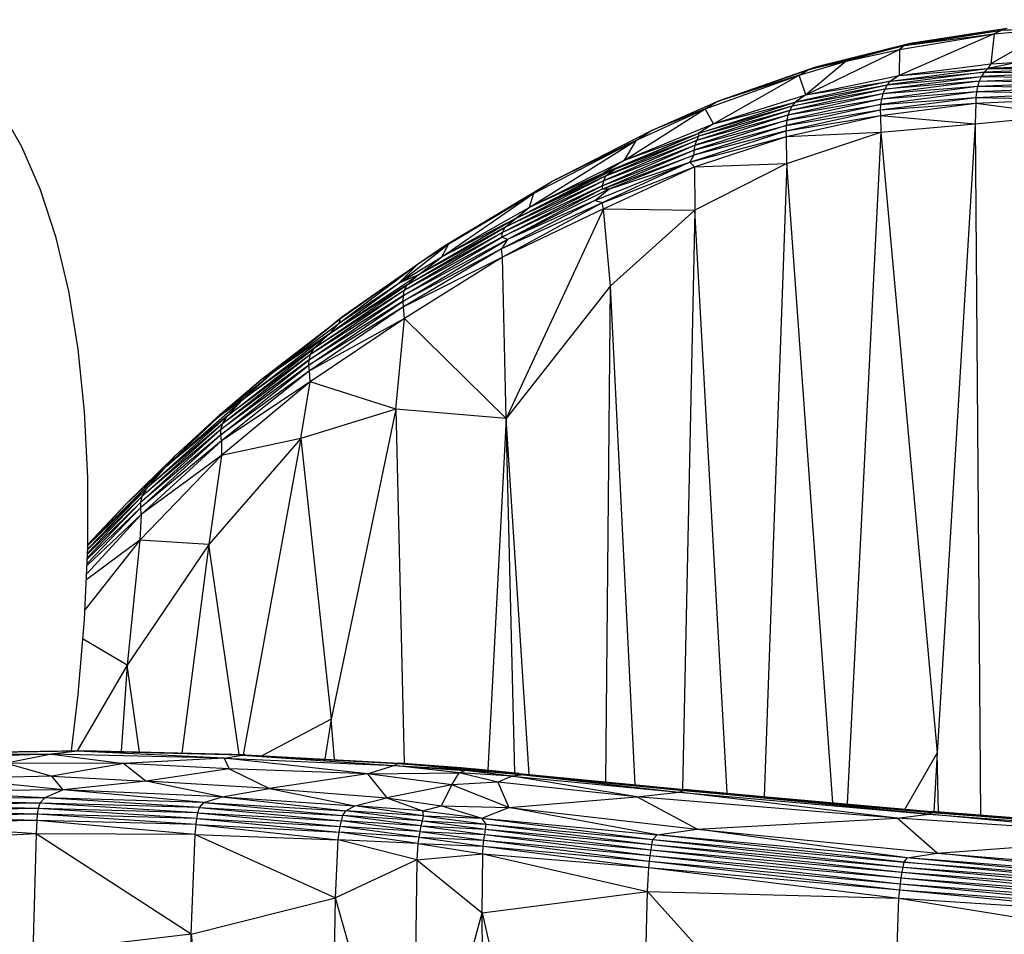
# Paper-space layout '_Trimétrica' of a CAD drawing. Header units: millimetres. Extents: x -168 to 37, y -151 to 375.
# Tile 5 of 8: x -90 to -38, y 317 to 365. Entities that reach past the tile are written whole.
import ezdxf

# ---------------------------------------------------------------- set-up
doc = ezdxf.new("R2010")
doc.units = ezdxf.units.MM

psp = doc.layouts.new('_Trimétrica')

# ---------------------------------------------------------------- linework, layer by layer
at = {"color": 7, "linetype": 'Continuous', "lineweight": 25}
for p, q in [((-38.305, 364.741), (-33.13, 365.083)), ((-38.691, 364.543), (-43.672, 362.359)), ((-43.639, 363.728), (-38.691, 364.543)), ((-43.385, 363.936), (-38.305, 364.741)), ((-43.385, 363.936), (-38.691, 364.543)), ((-38.031, 364.827), (-43.087, 364.037)), ((-43.087, 364.037), (-38.305, 364.741)), ((-35.686, 364.822), (-38.869, 362.975)), ((-38.691, 364.543), (-38.869, 362.975)), ((-38.691, 364.543), (-35.686, 364.822)), ((-38.305, 364.741), (-38.691, 364.543)), ((-38.031, 364.827), (-38.305, 364.741)), ((-38.305, 364.741), (-35.686, 364.822)), ((-48.37, 362.68), (-43.385, 363.936)), ((-43.087, 364.037), (-48.044, 362.794)), ((-43.385, 363.936), (-48.044, 362.794)), ((-43.385, 363.936), (-46.442, 363.118)), ((-43.385, 363.936), (-43.639, 363.728)), ((-43.087, 364.037), (-43.385, 363.936)), ((-48.553, 361.351), (-43.639, 363.728)), ((-46.442, 363.118), (-43.639, 363.728)), ((-43.639, 363.728), (-43.672, 362.359)), ((-48.892, 362.382), (-46.442, 363.118)), ((-46.442, 363.118), (-48.553, 361.351)), ((-46.442, 363.118), (-48.37, 362.68)), ((-43.672, 362.359), (-38.869, 362.975)), ((-37.417, 363.057), (-39.029, 362.735)), ((-38.869, 362.975), (-39.029, 362.735)), ((-34.293, 362.93), (-39.029, 362.735)), ((-38.869, 362.975), (-37.417, 363.057)), ((-53.215, 360.979), (-48.37, 362.68)), ((-48.044, 362.794), (-52.964, 361.081)), ((-48.37, 362.68), (-52.964, 361.081)), ((-48.892, 362.382), (-48.37, 362.68)), ((-48.37, 362.68), (-48.044, 362.794)), ((-39.223, 362.532), (-44.285, 361.872)), ((-44.122, 362.071), (-39.029, 362.735)), ((-44.122, 362.071), (-39.223, 362.532)), ((-43.672, 362.359), (-39.029, 362.735)), ((-39.223, 362.532), (-39.365, 362.309)), ((-34.635, 362.513), (-39.365, 362.309)), ((-34.484, 362.736), (-39.223, 362.532)), ((-39.029, 362.735), (-39.223, 362.532)), ((-39.223, 362.532), (-34.635, 362.513)), ((-39.029, 362.735), (-34.484, 362.736)), ((-53.806, 360.612), (-48.892, 362.382)), ((-53.375, 359.831), (-48.892, 362.382)), ((-48.892, 362.382), (-53.215, 360.979)), ((-44.122, 362.071), (-49.107, 360.961)), ((-48.553, 361.351), (-48.892, 362.382)), ((-48.553, 361.351), (-43.672, 362.359)), ((-48.553, 361.351), (-44.122, 362.071)), ((-39.482, 362.059), (-44.521, 361.401)), ((-44.416, 361.649), (-39.365, 362.309)), ((-39.482, 362.059), (-44.416, 361.649)), ((-44.285, 361.872), (-39.365, 362.309)), ((-44.122, 362.071), (-44.285, 361.872)), ((-43.672, 362.359), (-44.122, 362.071)), ((-39.482, 362.059), (-39.57, 361.791)), ((-34.862, 361.994), (-39.57, 361.791)), ((-39.365, 362.309), (-39.482, 362.059)), ((-39.482, 362.059), (-34.762, 362.263)), ((-34.862, 361.994), (-39.482, 362.059)), ((-39.365, 362.309), (-34.762, 362.263)), ((-44.521, 361.401), (-49.48, 360.291)), ((-44.416, 361.649), (-49.386, 360.536)), ((-44.521, 361.401), (-49.386, 360.536)), ((-49.268, 360.758), (-44.285, 361.872)), ((-44.416, 361.649), (-49.268, 360.758)), ((-49.107, 360.961), (-44.285, 361.872)), ((-39.629, 361.508), (-44.641, 360.854)), ((-39.57, 361.791), (-44.596, 361.134)), ((-39.629, 361.508), (-44.596, 361.134)), ((-44.521, 361.401), (-44.596, 361.134)), ((-39.57, 361.791), (-44.521, 361.401)), ((-44.416, 361.649), (-44.521, 361.401)), ((-44.285, 361.872), (-44.416, 361.649)), ((-39.629, 361.508), (-39.657, 361.217)), ((-39.657, 361.217), (-34.972, 361.417)), ((-39.57, 361.791), (-39.629, 361.508)), ((-34.932, 361.709), (-39.629, 361.508)), ((-34.972, 361.417), (-39.629, 361.508)), ((-34.932, 361.709), (-39.57, 361.791)), ((-56.651, 359.47), (-53.215, 360.979)), ((-54.179, 359.326), (-49.107, 360.961)), ((-53.806, 360.612), (-53.215, 360.979)), ((-53.375, 359.831), (-48.553, 361.351)), ((-53.375, 359.831), (-49.107, 360.961)), ((-53.215, 360.979), (-52.964, 361.081)), ((-44.641, 360.854), (-49.575, 359.75)), ((-44.596, 361.134), (-49.543, 360.026)), ((-49.543, 360.026), (-44.641, 360.854)), ((-44.596, 361.134), (-49.48, 360.291)), ((-49.107, 360.961), (-49.268, 360.758)), ((-48.553, 361.351), (-49.107, 360.961)), ((-44.654, 360.566), (-39.657, 361.217)), ((-44.654, 360.566), (-39.654, 360.92)), ((-44.641, 360.854), (-44.654, 360.566)), ((-44.641, 360.854), (-39.657, 361.217)), ((-44.596, 361.134), (-44.641, 360.854)), ((-44.637, 360.269), (-39.654, 360.92)), ((-39.654, 360.92), (-39.694, 359.841)), ((-39.657, 361.217), (-34.981, 361.12)), ((-39.657, 361.217), (-39.654, 360.92)), ((-39.654, 360.92), (-34.981, 361.12)), ((-39.654, 360.92), (-35, 360.302)), ((-58.02, 357.934), (-53.806, 360.612)), ((-57.403, 358.99), (-53.806, 360.612)), ((-53.806, 360.612), (-56.651, 359.47)), ((-49.386, 360.536), (-54.257, 358.967)), ((-49.268, 360.758), (-54.179, 359.326)), ((-49.268, 360.758), (-54.141, 359.193)), ((-49.386, 360.536), (-54.141, 359.193)), ((-53.375, 359.831), (-53.806, 360.612)), ((-49.579, 359.465), (-44.654, 360.566)), ((-49.575, 359.75), (-44.654, 360.566)), ((-49.386, 360.536), (-49.48, 360.291)), ((-49.268, 360.758), (-49.386, 360.536)), ((-44.654, 360.566), (-44.637, 360.269)), ((-58.02, 357.934), (-53.375, 359.831)), ((-49.543, 360.026), (-54.391, 358.464)), ((-49.48, 360.291), (-54.341, 358.721)), ((-54.341, 358.721), (-49.543, 360.026)), ((-49.48, 360.291), (-54.257, 358.967)), ((-53.375, 359.831), (-54.179, 359.326)), ((-49.579, 359.465), (-44.637, 360.269)), ((-49.543, 360.026), (-49.575, 359.75)), ((-49.548, 359.166), (-44.637, 360.269)), ((-49.48, 360.291), (-49.543, 360.026)), ((-44.637, 360.269), (-39.694, 359.841)), ((-44.637, 360.269), (-44.627, 359.4)), ((-44.627, 359.4), (-39.694, 359.841)), ((-39.694, 359.841), (-41.686, 326.944)), ((-39.694, 359.841), (-35, 360.302)), ((-39.694, 359.841), (-39.406, 323.679)), ((-61.852, 356.796), (-56.651, 359.47)), ((-59.117, 357.25), (-54.179, 359.326)), ((-58.536, 357.472), (-54.179, 359.326)), ((-58.02, 357.934), (-54.179, 359.326)), ((-57.403, 358.99), (-56.651, 359.47)), ((-54.614, 357.835), (-49.579, 359.465)), ((-49.575, 359.75), (-54.406, 358.204)), ((-49.579, 359.465), (-54.406, 358.204)), ((-54.391, 358.464), (-49.575, 359.75)), ((-54.179, 359.326), (-54.141, 359.193)), ((-49.575, 359.75), (-49.579, 359.465)), ((-49.548, 359.166), (-49.579, 359.465)), ((-49.548, 359.166), (-44.627, 359.4)), ((-49.542, 357.758), (-44.627, 359.4)), ((-44.627, 359.4), (-46.381, 324.263)), ((-44.627, 359.4), (-41.686, 326.944)), ((-63.001, 355.459), (-57.403, 358.99)), ((-62.778, 356.185), (-57.403, 358.99)), ((-57.403, 358.99), (-61.852, 356.796)), ((-54.257, 358.967), (-59.121, 356.859)), ((-54.141, 359.193), (-58.993, 357.116)), ((-58.993, 357.116), (-54.257, 358.967)), ((-58.536, 357.472), (-54.141, 359.193)), ((-58.02, 357.934), (-57.403, 358.99)), ((-54.614, 357.835), (-49.548, 359.166)), ((-54.358, 357.59), (-49.548, 359.166)), ((-54.257, 358.967), (-54.341, 358.721)), ((-54.141, 359.193), (-54.257, 358.967)), ((-49.542, 357.758), (-49.548, 359.166)), ((-59.196, 356.424), (-54.391, 358.464)), ((-59.191, 356.597), (-54.341, 358.721)), ((-59.191, 356.597), (-54.391, 358.464)), ((-59.121, 356.859), (-54.341, 358.721)), ((-54.391, 358.464), (-54.406, 358.204)), ((-54.341, 358.721), (-54.391, 358.464)), ((-63.001, 355.459), (-58.02, 357.934)), ((-59.576, 355.834), (-54.614, 357.835)), ((-59.196, 356.424), (-54.406, 358.204)), ((-54.614, 357.835), (-59.191, 355.71)), ((-58.02, 357.934), (-59.117, 357.25)), ((-54.406, 358.204), (-58.852, 356.415)), ((-58.852, 356.415), (-54.614, 357.835)), ((-54.406, 358.204), (-54.614, 357.835)), ((-54.614, 357.835), (-54.358, 357.59)), ((-54.358, 357.59), (-49.542, 357.758)), ((-49.542, 357.758), (-54.351, 355.323)), ((-49.542, 357.758), (-50.722, 324.65)), ((-47.126, 324.329), (-49.542, 357.758)), ((-58.536, 357.472), (-63.739, 354.863)), ((-63.739, 354.863), (-59.117, 357.25)), ((-59.117, 357.25), (-63.001, 355.459)), ((-59.191, 355.71), (-54.358, 357.59)), ((-59.123, 355.383), (-54.358, 357.59)), ((-59.117, 357.25), (-58.536, 357.472)), ((-58.993, 357.116), (-58.536, 357.472)), ((-54.358, 357.59), (-54.351, 355.323)), ((-67.425, 353.478), (-61.852, 356.796)), ((-59.121, 356.859), (-64.394, 354.156)), ((-64.261, 354.424), (-58.993, 357.116)), ((-59.121, 356.859), (-64.261, 354.424)), ((-58.993, 357.116), (-63.739, 354.863)), ((-62.778, 356.185), (-61.852, 356.796)), ((-59.121, 356.859), (-59.191, 356.597)), ((-58.993, 357.116), (-59.121, 356.859)), ((-64.443, 353.901), (-59.191, 356.597)), ((-59.196, 356.424), (-64.443, 353.901)), ((-59.191, 356.597), (-64.394, 354.156)), ((-59.196, 356.424), (-64.142, 353.785)), ((-58.852, 356.415), (-64.142, 353.785)), ((-59.576, 355.834), (-58.852, 356.415)), ((-59.191, 356.597), (-59.196, 356.424)), ((-58.852, 356.415), (-59.196, 356.424)), ((-67.57, 352.885), (-62.778, 356.185)), ((-67.425, 353.478), (-62.778, 356.185)), ((-67.209, 353.56), (-62.778, 356.185)), ((-59.576, 355.834), (-64.458, 353.303)), ((-59.191, 355.71), (-64.458, 353.303)), ((-59.191, 355.71), (-64.395, 352.868)), ((-59.576, 355.834), (-64.142, 353.785)), ((-62.778, 356.185), (-63.001, 355.459)), ((-59.191, 355.71), (-59.576, 355.834)), ((-59.123, 355.383), (-59.191, 355.71)), ((-67.57, 352.885), (-63.001, 355.459)), ((-59.123, 355.383), (-64.395, 352.868)), ((-59.123, 355.383), (-64.214, 344.419)), ((-63.739, 354.863), (-63.001, 355.459)), ((-59.123, 355.383), (-54.351, 355.323)), ((-58.76, 351.367), (-59.123, 355.383)), ((-54.351, 355.323), (-58.76, 351.367)), ((-54.351, 355.323), (-54.987, 325.031)), ((-52.649, 324.822), (-54.351, 355.323)), ((-63.739, 354.863), (-68.797, 351.943)), ((-63.739, 354.863), (-67.57, 352.885)), ((-64.261, 354.424), (-63.739, 354.863)), ((-64.394, 354.156), (-69.541, 351.114)), ((-69.383, 351.407), (-64.261, 354.424)), ((-64.394, 354.156), (-69.383, 351.407)), ((-64.261, 354.424), (-68.797, 351.943)), ((-64.443, 353.901), (-64.394, 354.156)), ((-64.394, 354.156), (-64.261, 354.424)), ((-69.599, 350.567), (-64.142, 353.785)), ((-69.586, 350.849), (-64.443, 353.901)), ((-64.142, 353.785), (-69.586, 350.849)), ((-64.443, 353.901), (-69.541, 351.114)), ((-64.142, 353.785), (-64.458, 353.303)), ((-64.142, 353.785), (-64.443, 353.901)), ((-69.818, 351.504), (-67.209, 353.56)), ((-64.458, 353.303), (-69.599, 350.567)), ((-64.458, 353.303), (-69.585, 350.262)), ((-68.8, 352.531), (-67.209, 353.56)), ((-68.8, 352.531), (-67.425, 353.478)), ((-67.57, 352.885), (-67.209, 353.56)), ((-67.209, 353.56), (-67.425, 353.478)), ((-64.395, 352.868), (-64.458, 353.303)), ((-69.818, 351.504), (-67.57, 352.885)), ((-64.395, 352.868), (-69.585, 350.262)), ((-64.395, 352.868), (-69.531, 349.656)), ((-68.797, 351.943), (-67.57, 352.885)), ((-64.214, 344.419), (-64.395, 352.868)), ((-72.946, 349.415), (-68.8, 352.531)), ((-72.873, 349.663), (-68.8, 352.531)), ((-69.818, 351.504), (-68.8, 352.531)), ((-73.489, 348.827), (-68.797, 351.943)), ((-72.676, 349.834), (-69.478, 352.054)), ((-68.797, 351.943), (-69.818, 351.504)), ((-69.383, 351.407), (-68.797, 351.943)), ((-69.541, 351.114), (-74.447, 347.766)), ((-74.242, 348.11), (-69.383, 351.407)), ((-69.541, 351.114), (-74.242, 348.11)), ((-73.489, 348.827), (-69.818, 351.504)), ((-69.383, 351.407), (-73.489, 348.827)), ((-72.946, 349.415), (-69.818, 351.504)), ((-69.586, 350.849), (-69.541, 351.114)), ((-69.541, 351.114), (-69.383, 351.407)), ((-58.76, 351.367), (-64.214, 344.419)), ((-58.993, 325.422), (-58.76, 351.367)), ((-57.461, 325.273), (-58.76, 351.367)), ((-74.52, 347.207), (-69.599, 350.567)), ((-74.513, 347.485), (-69.586, 350.849)), ((-69.599, 350.567), (-74.513, 347.485)), ((-69.586, 350.849), (-74.447, 347.766)), ((-69.599, 350.567), (-69.586, 350.849)), ((-69.585, 350.262), (-69.599, 350.567)), ((-69.585, 350.262), (-74.52, 347.207)), ((-69.585, 350.262), (-74.485, 346.909)), ((-69.531, 349.656), (-69.585, 350.262)), ((-77.024, 346.461), (-72.873, 349.663)), ((-76.401, 346.827), (-72.873, 349.663)), ((-69.531, 349.656), (-74.485, 346.909)), ((-69.531, 349.656), (-74.464, 346.337)), ((-73.233, 349.386), (-72.676, 349.834)), ((-72.946, 349.415), (-72.873, 349.663)), ((-72.873, 349.663), (-72.676, 349.834)), ((-69.978, 344.91), (-69.531, 349.656)), ((-64.214, 344.419), (-69.531, 349.656)), ((-76.401, 346.827), (-72.946, 349.415)), ((-73.489, 348.827), (-72.946, 349.415)), ((-77.953, 345.428), (-73.489, 348.827)), ((-73.489, 348.827), (-76.401, 346.827)), ((-74.242, 348.11), (-73.489, 348.827)), ((-78.778, 344.567), (-74.242, 348.11)), ((-74.242, 348.11), (-77.953, 345.428)), ((-74.447, 347.766), (-74.242, 348.11)), ((-79.123, 343.851), (-74.513, 347.485)), ((-74.447, 347.766), (-79.049, 344.143)), ((-74.513, 347.485), (-79.049, 344.143)), ((-74.447, 347.766), (-78.778, 344.567)), ((-74.52, 347.207), (-74.513, 347.485)), ((-74.513, 347.485), (-74.447, 347.766)), ((-79.125, 343.575), (-74.52, 347.207)), ((-74.52, 347.207), (-79.123, 343.851)), ((-74.485, 346.909), (-74.52, 347.207)), ((-79.287, 344.482), (-76.401, 346.827)), ((-79.287, 344.482), (-77.024, 346.461)), ((-79.135, 344.668), (-77.024, 346.461)), ((-74.485, 346.909), (-79.125, 343.575)), ((-74.485, 346.909), (-79.087, 343.263)), ((-77.953, 345.428), (-76.401, 346.827)), ((-77.024, 346.461), (-76.401, 346.827)), ((-74.464, 346.337), (-74.485, 346.909)), ((-74.464, 346.337), (-79.101, 342.486)), ((-74.464, 346.337), (-79.087, 343.263)), ((-74.94, 343.381), (-74.464, 346.337)), ((-69.978, 344.91), (-74.464, 346.337)), ((-81.987, 341.911), (-77.953, 345.428)), ((-77.953, 345.428), (-79.287, 344.482)), ((-78.778, 344.567), (-77.953, 345.428)), ((-69.978, 344.91), (-74.94, 343.381)), ((-69.978, 344.91), (-73.367, 328.703)), ((-64.214, 344.419), (-69.978, 344.91)), ((-69.978, 344.91), (-69.544, 326.375)), ((-82.959, 340.815), (-78.778, 344.567)), ((-78.778, 344.567), (-81.987, 341.911)), ((-81.987, 341.911), (-79.287, 344.482)), ((-81.522, 342.479), (-79.135, 344.668)), ((-81.522, 342.479), (-79.287, 344.482)), ((-79.287, 344.482), (-79.135, 344.668)), ((-79.049, 344.143), (-78.778, 344.567)), ((-64.214, 344.419), (-65.178, 326.028)), ((-63.002, 325.813), (-64.214, 344.419)), ((-63.76, 325.888), (-64.214, 344.419)), ((-79.049, 344.143), (-83.238, 340.359)), ((-79.049, 344.143), (-82.959, 340.815)), ((-79.123, 343.851), (-79.049, 344.143)), ((-83.318, 339.772), (-79.125, 343.575)), ((-83.317, 340.054), (-79.123, 343.851)), ((-79.125, 343.575), (-83.317, 340.054)), ((-79.123, 343.851), (-83.238, 340.359)), ((-74.94, 343.381), (-79.76, 337.841)), ((-79.125, 343.575), (-79.123, 343.851)), ((-79.087, 343.263), (-79.125, 343.575)), ((-74.94, 343.381), (-79.101, 342.486)), ((-74.94, 343.381), (-77.953, 326.842)), ((-74.94, 343.381), (-73.367, 328.703)), ((-79.087, 343.263), (-83.318, 339.772)), ((-79.087, 343.263), (-83.285, 339.396)), ((-79.087, 343.263), (-79.101, 342.486)), ((-84.097, 339.941), (-81.522, 342.479)), ((-79.101, 342.486), (-83.355, 338.063)), ((-79.101, 342.486), (-83.285, 339.396)), ((-81.987, 341.911), (-81.522, 342.479)), ((-79.101, 342.486), (-79.76, 337.841)), ((-86.042, 337.825), (-81.987, 341.911)), ((-81.987, 341.911), (-84.097, 339.941)), ((-82.959, 340.815), (-81.987, 341.911)), ((-86.082, 337.607), (-82.959, 340.815)), ((-82.959, 340.815), (-86.042, 337.825)), ((-83.238, 340.359), (-82.959, 340.815)), ((-83.238, 340.359), (-86.087, 337.404)), ((-83.238, 340.359), (-86.083, 337.579)), ((-83.317, 340.054), (-83.238, 340.359)), ((-86.104, 336.852), (-83.318, 339.772)), ((-83.318, 339.772), (-86.096, 337.087)), ((-86.094, 337.158), (-83.317, 340.054)), ((-83.317, 340.054), (-86.089, 337.351)), ((-86.077, 337.837), (-84.097, 339.941)), ((-86.042, 337.825), (-84.097, 339.941)), ((-83.318, 339.772), (-83.317, 340.054)), ((-83.285, 339.396), (-83.318, 339.772)), ((-83.285, 339.396), (-86.123, 336.32)), ((-83.285, 339.396), (-86.107, 336.749)), ((-83.285, 339.396), (-83.355, 338.063)), ((-83.355, 338.063), (-86.215, 334.435)), ((-83.355, 338.063), (-86.135, 336.011)), ((-86.079, 337.777), (-86.042, 337.825)), ((-86.042, 337.825), (-86.078, 337.792)), ((-86.078, 337.783), (-86.042, 337.825)), ((-86.042, 337.825), (-86.078, 337.784)), ((-83.355, 338.063), (-84.018, 331.531)), ((-79.76, 337.841), (-84.018, 331.531)), ((-79.76, 337.841), (-83.355, 338.063)), ((-79.76, 337.841), (-81.167, 326.922)), ((-78.164, 326.847), (-79.76, 337.841)), ((-84.018, 331.531), (-86.32, 332.892)), ((-84.018, 331.531), (-86.635, 327.045)), ((-84.018, 331.531), (-84.345, 327.001)), ((-83.374, 326.977), (-84.018, 331.531)), ((-73.367, 328.703), (-76.958, 326.791)), ((-73.367, 328.703), (-73.694, 326.61)), ((-73.185, 326.582), (-73.367, 328.703)), ((-86.629, 327.02), (-94.866, 326.879)), ((-94.866, 326.879), (-87.981, 326.871)), ((-86.317, 327.05), (-94.471, 326.921)), ((-86.629, 327.02), (-94.471, 326.921)), ((-86.629, 327.02), (-87.981, 326.871)), ((-86.317, 327.05), (-86.629, 327.02)), ((-78.959, 326.656), (-86.629, 327.02)), ((-78.008, 326.812), (-86.629, 327.02)), ((-78.008, 326.812), (-86.317, 327.05)), ((-77.841, 326.839), (-86.317, 327.05)), ((-41.686, 326.944), (-43.373, 323.995)), ((-41.686, 326.944), (-41.846, 323.86)), ((-41.61, 323.843), (-41.686, 326.944)), ((-87.981, 326.871), (-96.161, 326.628)), ((-87.981, 326.871), (-90.332, 326.406)), ((-84.203, 326.386), (-90.332, 326.406)), ((-90.332, 326.406), (-87.965, 325.72)), ((-87.981, 326.871), (-84.203, 326.386)), ((-78.959, 326.656), (-87.981, 326.871)), ((-84.203, 326.386), (-87.965, 325.72)), ((-78.959, 326.656), (-84.203, 326.386)), ((-78.696, 326.098), (-84.203, 326.386)), ((-84.203, 326.386), (-83.036, 325.451)), ((-78.959, 326.656), (-78.008, 326.812)), ((-71.455, 325.845), (-78.959, 326.656)), ((-78.959, 326.656), (-78.696, 326.098)), ((-78.959, 326.656), (-70.092, 326.271)), ((-78.008, 326.812), (-77.841, 326.839)), ((-78.008, 326.812), (-70.092, 326.271)), ((-78.008, 326.812), (-69.867, 326.373)), ((-77.841, 326.839), (-69.867, 326.373)), ((-77.841, 326.839), (-69.815, 326.396)), ((-70.092, 326.271), (-69.867, 326.373)), ((-69.867, 326.373), (-69.815, 326.396)), ((-66.356, 326.064), (-69.867, 326.373)), ((-69.867, 326.373), (-65.983, 326.077)), ((-69.867, 326.373), (-66.571, 326.151)), ((-66.571, 326.151), (-69.815, 326.396)), ((-69.815, 326.396), (-65.973, 326.107)), ((-78.696, 326.098), (-83.036, 325.451)), ((-71.455, 325.845), (-78.696, 326.098)), ((-78.696, 326.098), (-76.577, 325.081)), ((-71.455, 325.845), (-76.577, 325.081)), ((-71.455, 325.845), (-70.092, 326.271)), ((-71.455, 325.845), (-66.672, 325.885)), ((-71.455, 325.845), (-70.444, 324.588)), ((-67.06, 325.264), (-71.455, 325.845)), ((-66.672, 325.885), (-70.092, 326.271)), ((-70.092, 326.271), (-66.373, 326.008)), ((-70.092, 326.271), (-66.356, 326.064)), ((-67.06, 325.264), (-66.672, 325.885)), ((-66.672, 325.885), (-66.373, 326.008)), ((-64.642, 325.407), (-66.672, 325.885)), ((-63.903, 325.715), (-66.672, 325.885)), ((-65.983, 326.077), (-66.571, 326.151)), ((-63.578, 325.865), (-66.571, 326.151)), ((-66.571, 326.151), (-65.973, 326.107)), ((-66.373, 326.008), (-66.356, 326.064)), ((-63.903, 325.715), (-66.373, 326.008)), ((-66.356, 326.064), (-65.983, 326.077)), ((-66.356, 326.064), (-63.903, 325.715)), ((-66.356, 326.064), (-63.292, 325.782)), ((-65.983, 326.077), (-63.292, 325.782)), ((-65.983, 326.077), (-63.578, 325.865)), ((-65.973, 326.107), (-63.578, 325.865)), ((-63.54, 325.866), (-65.973, 326.107)), ((-63.54, 325.866), (-63.578, 325.865)), ((-63.578, 325.865), (-63.292, 325.782)), ((-63.578, 325.865), (-54.927, 324.975)), ((-63.578, 325.865), (-54.882, 325.021)), ((-63.54, 325.866), (-54.882, 325.021)), ((-87.965, 325.72), (-93.119, 325.584)), ((-87.372, 325.002), (-93.119, 325.584)), ((-87.372, 325.002), (-87.965, 325.72)), ((-87.965, 325.72), (-83.036, 325.451)), ((-83.036, 325.451), (-87.372, 325.002)), ((-79.054, 324.633), (-83.036, 325.451)), ((-76.577, 325.081), (-83.036, 325.451)), ((-64.642, 325.407), (-67.06, 325.264)), ((-63.903, 325.715), (-64.642, 325.407)), ((-64.642, 325.407), (-64.067, 324.08)), ((-57.373, 324.633), (-64.642, 325.407)), ((-63.292, 325.782), (-63.903, 325.715)), ((-57.373, 324.633), (-63.903, 325.715)), ((-63.903, 325.715), (-55.183, 324.875)), ((-63.292, 325.782), (-55.183, 324.875)), ((-63.292, 325.782), (-54.927, 324.975)), ((-87.372, 325.002), (-95.199, 324.932)), ((-88.323, 324.592), (-95.199, 324.932)), ((-87.372, 325.002), (-88.323, 324.592)), ((-80.023, 324.347), (-87.372, 325.002)), ((-79.054, 324.633), (-87.372, 325.002)), ((-79.054, 324.633), (-76.577, 325.081)), ((-76.577, 325.081), (-72.122, 324.173)), ((-76.577, 325.081), (-70.444, 324.588)), ((-67.06, 325.264), (-70.444, 324.588)), ((-67.584, 324.171), (-67.06, 325.264)), ((-64.067, 324.08), (-67.06, 325.264)), ((-57.373, 324.633), (-55.183, 324.875)), ((-55.183, 324.875), (-54.927, 324.975)), ((-43.777, 323.515), (-55.183, 324.875)), ((-55.183, 324.875), (-42.107, 323.728)), ((-54.927, 324.975), (-54.882, 325.021)), ((-42.107, 323.728), (-54.927, 324.975)), ((-54.927, 324.975), (-41.997, 323.824)), ((-41.997, 323.824), (-54.882, 325.021)), ((-54.882, 325.021), (-41.956, 323.868)), ((-88.592, 324.308), (-96.706, 324.205)), ((-88.323, 324.592), (-96.378, 324.513)), ((-88.592, 324.308), (-96.378, 324.513)), ((-88.592, 324.308), (-88.677, 324.027)), ((-88.323, 324.592), (-88.592, 324.308)), ((-80.322, 323.804), (-88.592, 324.308)), ((-80.243, 324.081), (-88.592, 324.308)), ((-80.243, 324.081), (-88.323, 324.592)), ((-80.023, 324.347), (-88.323, 324.592)), ((-80.243, 324.081), (-80.023, 324.347)), ((-80.023, 324.347), (-79.054, 324.633)), ((-80.023, 324.347), (-72.745, 323.657)), ((-80.023, 324.347), (-72.588, 323.909)), ((-79.054, 324.633), (-72.588, 323.909)), ((-79.054, 324.633), (-72.122, 324.173)), ((-72.122, 324.173), (-70.444, 324.588)), ((-70.444, 324.588), (-68.591, 323.899)), ((-70.444, 324.588), (-67.584, 324.171)), ((-64.067, 324.08), (-57.373, 324.633)), ((-54.217, 322.946), (-57.373, 324.633)), ((-43.777, 323.515), (-57.373, 324.633)), ((-88.677, 324.027), (-96.803, 323.917)), ((-88.723, 323.728), (-96.803, 323.917)), ((-88.677, 324.027), (-96.706, 324.205)), ((-88.677, 324.027), (-88.723, 323.728)), ((-80.377, 323.508), (-88.677, 324.027)), ((-80.322, 323.804), (-88.677, 324.027)), ((-80.377, 323.508), (-80.322, 323.804)), ((-80.322, 323.804), (-80.243, 324.081)), ((-80.322, 323.804), (-72.889, 323.091)), ((-80.322, 323.804), (-72.824, 323.384)), ((-80.243, 324.081), (-72.824, 323.384)), ((-80.243, 324.081), (-72.745, 323.657)), ((-72.745, 323.657), (-72.588, 323.909)), ((-72.588, 323.909), (-72.122, 324.173)), ((-68.601, 323.385), (-72.588, 323.909)), ((-68.545, 323.636), (-72.588, 323.909)), ((-68.545, 323.636), (-72.122, 324.173)), ((-68.591, 323.899), (-72.122, 324.173)), ((-68.591, 323.899), (-67.584, 324.171)), ((-68.591, 323.899), (-68.545, 323.636)), ((-68.591, 323.899), (-65.476, 323.53)), ((-67.584, 324.171), (-65.476, 323.53)), ((-67.584, 324.171), (-64.067, 324.08)), ((-65.476, 323.53), (-64.067, 324.08)), ((-56.318, 322.647), (-64.067, 324.08)), ((-64.067, 324.08), (-54.217, 322.946)), ((-42.107, 323.728), (-41.997, 323.824)), ((-41.997, 323.824), (-41.956, 323.868)), ((-29.09, 322.769), (-41.997, 323.824)), ((-41.997, 323.824), (-29.05, 322.863)), ((-29.05, 322.863), (-41.956, 323.868)), ((-41.956, 323.868), (-29.021, 322.908)), ((-88.754, 323.402), (-96.87, 323.271)), ((-88.789, 322.706), (-96.87, 323.271)), ((-88.723, 323.728), (-96.846, 323.616)), ((-88.754, 323.402), (-96.846, 323.616)), ((-88.754, 323.402), (-88.789, 322.706)), ((-88.723, 323.728), (-88.754, 323.402)), ((-80.464, 322.661), (-88.754, 323.402)), ((-80.42, 323.192), (-88.754, 323.402)), ((-80.42, 323.192), (-88.723, 323.728)), ((-80.377, 323.508), (-88.723, 323.728)), ((-80.42, 323.192), (-80.377, 323.508)), ((-80.377, 323.508), (-72.947, 322.783)), ((-80.377, 323.508), (-72.889, 323.091)), ((-72.889, 323.091), (-72.824, 323.384)), ((-72.824, 323.384), (-72.745, 323.657)), ((-68.726, 322.827), (-72.824, 323.384)), ((-68.666, 323.116), (-72.824, 323.384)), ((-68.666, 323.116), (-72.745, 323.657)), ((-68.601, 323.385), (-72.745, 323.657)), ((-68.601, 323.385), (-68.666, 323.116)), ((-68.545, 323.636), (-68.601, 323.385)), ((-68.601, 323.385), (-65.285, 322.942)), ((-68.601, 323.385), (-65.251, 323.203)), ((-68.545, 323.636), (-65.251, 323.203)), ((-68.545, 323.636), (-65.476, 323.53)), ((-65.251, 323.203), (-65.476, 323.53)), ((-65.476, 323.53), (-56.546, 322.399)), ((-65.476, 323.53), (-56.318, 322.647)), ((-54.217, 322.946), (-43.777, 323.515)), ((-43.777, 323.515), (-42.107, 323.728)), ((-41.674, 321.695), (-43.777, 323.515)), ((-29.782, 322.577), (-43.777, 323.515)), ((-29.782, 322.577), (-42.107, 323.728)), ((-42.107, 323.728), (-29.09, 322.769)), ((-80.464, 322.661), (-80.42, 323.192)), ((-80.42, 323.192), (-73.001, 322.395)), ((-80.42, 323.192), (-72.947, 322.783)), ((-73.001, 322.395), (-72.947, 322.783)), ((-72.947, 322.783), (-72.889, 323.091)), ((-68.826, 322.2), (-72.947, 322.783)), ((-68.78, 322.523), (-72.947, 322.783)), ((-68.78, 322.523), (-72.889, 323.091)), ((-68.726, 322.827), (-72.889, 323.091)), ((-68.726, 322.827), (-68.78, 322.523)), ((-68.666, 323.116), (-68.726, 322.827)), ((-68.726, 322.827), (-65.373, 322.363)), ((-68.726, 322.827), (-65.332, 322.661)), ((-68.666, 323.116), (-65.332, 322.661)), ((-68.666, 323.116), (-65.285, 322.942)), ((-65.332, 322.661), (-65.285, 322.942)), ((-65.285, 322.942), (-65.251, 323.203)), ((-65.285, 322.942), (-56.637, 321.868)), ((-65.285, 322.942), (-56.589, 322.144)), ((-65.251, 323.203), (-56.589, 322.144)), ((-65.251, 323.203), (-56.546, 322.399)), ((-56.318, 322.647), (-54.217, 322.946)), ((-43.247, 321.44), (-54.217, 322.946)), ((-54.217, 322.946), (-41.674, 321.695)), ((-88.789, 322.706), (-96.894, 322.288)), ((-88.789, 322.706), (-88.956, 316.482)), ((-80.674, 317.448), (-88.789, 322.706)), ((-80.464, 322.661), (-88.789, 322.706)), ((-80.674, 317.448), (-80.464, 322.661)), ((-80.464, 322.661), (-73.001, 322.395)), ((-80.464, 322.661), (-73.141, 319.348)), ((-73.141, 319.348), (-73.001, 322.395)), ((-68.874, 321.348), (-73.001, 322.395)), ((-68.826, 322.2), (-73.001, 322.395)), ((-68.78, 322.523), (-68.826, 322.2)), ((-68.78, 322.523), (-65.405, 322.051)), ((-68.78, 322.523), (-65.373, 322.363)), ((-65.405, 322.051), (-65.373, 322.363)), ((-65.373, 322.363), (-65.332, 322.661)), ((-65.373, 322.363), (-56.718, 321.266)), ((-65.373, 322.363), (-56.681, 321.573)), ((-65.332, 322.661), (-56.681, 321.573)), ((-65.332, 322.661), (-56.637, 321.868)), ((-56.589, 322.144), (-56.546, 322.399)), ((-56.546, 322.399), (-56.318, 322.647)), ((-56.546, 322.399), (-43.461, 320.967)), ((-56.546, 322.399), (-43.407, 321.217)), ((-43.407, 321.217), (-56.318, 322.647)), ((-43.247, 321.44), (-56.318, 322.647)), ((-41.674, 321.695), (-29.782, 322.577)), ((-68.826, 322.2), (-68.874, 321.348)), ((-68.826, 322.2), (-65.405, 322.051)), ((-68.826, 322.2), (-65.429, 321.66)), ((-65.429, 321.66), (-65.405, 322.051)), ((-65.405, 322.051), (-56.718, 321.266)), ((-65.405, 322.051), (-56.748, 320.939)), ((-56.681, 321.573), (-56.637, 321.868)), ((-56.637, 321.868), (-56.589, 322.144)), ((-56.637, 321.868), (-43.554, 320.397)), ((-56.637, 321.868), (-43.509, 320.692)), ((-56.589, 322.144), (-43.509, 320.692)), ((-56.589, 322.144), (-43.461, 320.967)), ((-68.874, 321.348), (-73.141, 319.348)), ((-68.874, 321.348), (-69.114, 305.296)), ((-68.874, 321.348), (-65.429, 321.66)), ((-68.874, 321.348), (-65.457, 318.569)), ((-65.457, 318.569), (-65.429, 321.66)), ((-65.429, 321.66), (-56.748, 320.939)), ((-65.429, 321.66), (-56.814, 319.687)), ((-56.748, 320.939), (-56.718, 321.266)), ((-56.718, 321.266), (-56.681, 321.573)), ((-56.718, 321.266), (-43.631, 319.779)), ((-56.718, 321.266), (-43.595, 320.091)), ((-56.681, 321.573), (-43.595, 320.091)), ((-56.681, 321.573), (-43.554, 320.397)), ((-43.461, 320.967), (-43.407, 321.217)), ((-43.407, 321.217), (-43.247, 321.44)), ((-30.318, 319.977), (-43.407, 321.217)), ((-43.407, 321.217), (-30.278, 320.228)), ((-43.247, 321.44), (-41.674, 321.695)), ((-30.278, 320.228), (-43.247, 321.44)), ((-30.216, 320.448), (-43.247, 321.44)), ((-30.216, 320.448), (-41.674, 321.695)), ((-41.674, 321.695), (-29.54, 320.682)), ((-56.814, 319.687), (-56.748, 320.939)), ((-56.748, 320.939), (-43.631, 319.779)), ((-56.748, 320.939), (-43.675, 319.335)), ((-43.509, 320.692), (-43.461, 320.967)), ((-43.461, 320.967), (-30.356, 319.701)), ((-43.461, 320.967), (-30.318, 319.977)), ((-43.595, 320.091), (-43.554, 320.397)), ((-43.554, 320.397), (-43.509, 320.692)), ((-43.554, 320.397), (-30.426, 319.098)), ((-43.554, 320.397), (-30.392, 319.405)), ((-43.509, 320.692), (-30.392, 319.405)), ((-43.509, 320.692), (-30.356, 319.701)), ((-65.457, 318.569), (-56.814, 319.687)), ((-57.826, 284.488), (-56.814, 319.687)), ((-56.814, 319.687), (-43.675, 319.335)), ((-56.814, 319.687), (-44.191, 305.637)), ((-43.675, 319.335), (-43.631, 319.779)), ((-43.631, 319.779), (-43.595, 320.091)), ((-43.631, 319.779), (-30.456, 318.786)), ((-43.631, 319.779), (-30.485, 318.473)), ((-43.595, 320.091), (-30.456, 318.786)), ((-43.595, 320.091), (-30.426, 319.098)), ((-80.674, 317.448), (-73.141, 319.348)), ((-74.29, 252.306), (-73.141, 319.348)), ((-69.114, 305.296), (-73.141, 319.348)), ((-44.191, 305.637), (-43.675, 319.335)), ((-43.675, 319.335), (-30.485, 318.473)), ((-43.675, 319.335), (-30.714, 317.229)), ((-69.114, 305.296), (-65.457, 318.569)), ((-65.457, 318.569), (-57.826, 284.488)), ((-65.415, 268.201), (-65.457, 318.569)), ((-80.674, 317.448), (-88.956, 316.482)), ((-81.719, 262.576), (-80.674, 317.448)), ((-80.674, 317.448), (-74.29, 252.306))]:
    psp.add_line(p, q, dxfattribs=at)
at = {"color": 7, "linetype": 'Continuous', "lineweight": 25, "flags": 128}
psp.add_lwpolyline([(-86.936, 327.04), (-86.583, 329.995), (-86.248, 333.907), (-86.08, 337.696), (-86.08, 341.334), (-86.248, 344.794), (-86.583, 348.053), (-87.082, 351.087), (-87.742, 353.873), (-88.558, 356.391), (-89.524, 358.625), (-90.633, 360.556), (-91.877, 362.172), (-93.248, 363.461), (-94.735, 364.413), (-96.327, 365.022), (-98.014, 365.283), (-99.783, 365.195), (-101.62, 364.757), (-103.514, 363.974), (-105.451, 362.851), (-107.415, 361.395), (-109.394, 359.618)], dxfattribs=at)

doc.saveas('drawing.dxf')
